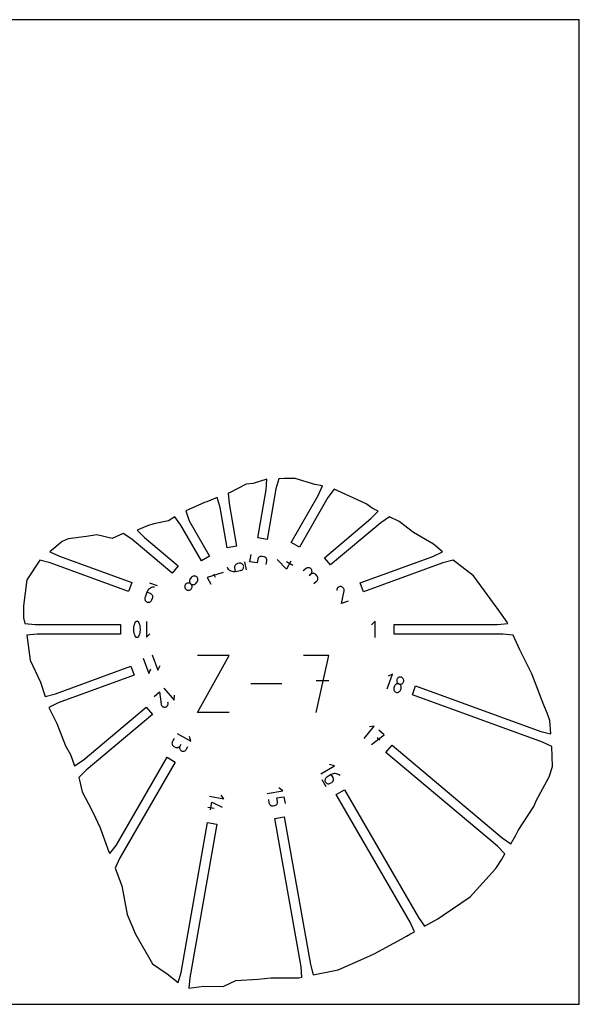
# Model space of a CAD drawing. Extents: x 0 to 480, y 0 to 420.
# Tile 2 of 2: x 241 to 480, y 0 to 420. Entities that reach past the tile are written whole.
import ezdxf

# ---------------------------------------------------------------- set-up
doc = ezdxf.new("R2010")
doc.units = 0

msp = doc.modelspace()

# ---------------------------------------------------------------- linework, layer by layer
at = {"layer": 'annotation', "color": 1}
for p, q in [((339.529955, 188.802797), (340.073012, 191.882629)), ((342.889578, 189.798199), (342.618049, 188.258283)), ((342.963048, 190.07034), (342.889578, 189.798199)), ((343.08024, 190.318135), (342.963048, 190.07034)), ((343.236082, 190.537964), (343.08024, 190.318135)), ((343.425505, 190.726209), (343.236082, 190.537964)), ((343.643436, 190.879248), (343.425505, 190.726209)), ((343.884807, 190.993463), (343.643436, 190.879248)), ((344.144547, 191.065235), (343.884807, 190.993463)), ((344.417584, 191.090943), (344.144547, 191.065235)), ((344.698848, 191.066969), (344.417584, 191.090943)), ((345.465979, 190.931703), (344.698848, 191.066969)), ((344.698848, 191.066969), (344.698848, 191.066969)), ((345.738613, 190.857996), (345.465979, 190.931703)), ((345.986744, 190.740354), (345.738613, 190.857996)), ((346.206784, 190.583936), (345.986744, 190.740354)), ((346.395144, 190.3939), (346.206784, 190.583936)), ((346.548234, 190.175403), (346.395144, 190.3939)), ((346.464577, 187.580036), (346.736106, 189.119952)), ((346.662464, 189.933602), (346.548234, 190.175403)), ((346.734246, 189.673654), (346.662464, 189.933602)), ((346.75999, 189.400719), (346.734246, 189.673654)), ((346.736106, 189.119952), (346.75999, 189.400719)), ((346.736106, 189.119952), (346.736106, 189.119952)), ((355.076274, 185.588562), (351.11451, 189.67891)), ((329.77818, 186.410032), (329.77818, 186.410032)), ((329.77818, 186.410032), (330.021369, 185.99805)), ((330.021369, 185.99805), (330.31561, 185.632536)), ((330.31561, 185.632536), (330.654585, 185.316662)), ((330.654585, 185.316662), (331.031978, 185.053597)), ((331.031978, 185.053597), (331.441473, 184.846514)), ((331.441473, 184.846514), (331.876753, 184.698582)), ((333.003825, 186.735819), (332.978494, 186.462643)), ((332.978494, 186.462643), (333.002613, 186.181327)), ((333.002613, 186.181327), (333.274142, 184.641411)), ((333.07507, 186.995764), (333.003825, 186.735819)), ((333.188696, 187.237384), (333.07507, 186.995764)), ((333.341167, 187.455588), (333.188696, 187.237384)), ((333.274142, 184.641411), (335.579015, 185.047822)), ((333.528951, 187.645283), (333.341167, 187.455588)), ((333.748511, 187.801376), (333.528951, 187.645283)), ((333.996314, 187.918776), (333.748511, 187.801376)), ((334.268826, 187.992388), (333.996314, 187.918776)), ((335.035957, 188.127654), (334.268826, 187.992388)), ((334.268826, 187.992388), (334.268826, 187.992388)), ((335.317346, 188.151709), (335.035957, 188.127654)), ((335.590717, 188.126207), (335.317346, 188.151709)), ((335.579015, 185.047822), (335.851648, 185.12153)), ((335.579015, 185.047822), (335.579015, 185.047822)), ((335.850945, 188.054713), (335.590717, 188.126207)), ((336.0929, 187.940793), (335.850945, 188.054713)), ((335.851648, 185.12153), (336.09978, 185.239172)), ((336.311456, 187.788011), (336.0929, 187.940793)), ((336.09978, 185.239172), (336.31982, 185.395589)), ((336.501486, 187.599933), (336.311456, 187.788011)), ((336.31982, 185.395589), (336.50818, 185.585626)), ((336.657862, 187.380124), (336.501486, 187.599933)), ((336.50818, 185.585626), (336.661269, 185.804123)), ((336.775456, 187.132149), (336.657862, 187.380124)), ((336.661269, 185.804123), (336.7755, 186.045924)), ((336.849141, 186.859574), (336.775456, 187.132149)), ((336.7755, 186.045924), (336.847282, 186.305871)), ((336.847282, 186.305871), (336.873025, 186.578807)), ((336.873025, 186.578807), (336.849141, 186.859574)), ((336.849141, 186.859574), (336.849141, 186.859574)), ((338.021506, 185.279633), (337.410126, 188.746944)), ((342.618049, 188.258283), (339.529955, 188.802797)), ((357.031195, 188.974584), (355.076274, 185.588562)), ((357.800913, 187.1769), (355.092555, 188.740571)), ((363.45121, 185.880103), (362.253369, 184.874994)), ((363.682871, 186.041537), (363.45121, 185.880103)), ((363.932347, 186.15591), (363.682871, 186.041537)), ((364.193392, 186.22382), (363.932347, 186.15591)), ((364.459758, 186.245866), (364.193392, 186.22382)), ((364.725198, 186.222645), (364.459758, 186.245866)), ((364.983464, 186.154756), (364.725198, 186.222645)), ((365.228308, 186.042797), (364.983464, 186.154756)), ((365.453483, 185.887366), (365.228308, 186.042797)), ((365.652742, 185.689061), (365.453483, 185.887366)), ((365.814278, 185.457387), (365.652742, 185.689061)), ((365.652742, 185.689061), (365.652742, 185.689061)), ((365.928904, 185.207858), (365.814278, 185.457387)), ((365.99714, 184.946703), (365.928904, 185.207858)), ((366.019505, 184.68015), (365.99714, 184.946703)), ((313.764248, 180.815346), (313.742073, 180.548725)), ((313.832302, 181.076578), (313.764248, 180.815346)), ((313.946791, 181.326169), (313.832302, 181.076578)), ((314.108273, 181.557869), (313.946791, 181.326169)), ((314.608982, 182.154591), (314.108273, 181.557869)), ((314.108273, 181.557869), (314.108273, 181.557869)), ((314.809044, 182.35374), (314.608982, 182.154591)), ((315.034756, 182.509527), (314.809044, 182.35374)), ((315.279898, 182.621474), (315.034756, 182.509527)), ((315.538251, 182.6891), (315.279898, 182.621474)), ((315.803596, 182.711925), (315.538251, 182.6891)), ((316.069714, 182.689471), (315.803596, 182.711925)), ((316.330386, 182.621257), (316.069714, 182.689471)), ((316.579392, 182.506804), (316.330386, 182.621257)), ((316.810513, 182.345632), (316.579392, 182.506804)), ((317.00937, 182.146009), (316.810513, 182.345632)), ((316.810513, 182.345632), (316.810513, 182.345632)), ((317.165324, 181.920661), (317.00937, 182.146009)), ((317.277767, 181.675794), (317.165324, 181.920661)), ((317.166049, 180.375978), (317.280276, 180.625312)), ((317.346091, 181.417618), (317.277767, 181.675794)), ((317.280276, 180.625312), (317.347953, 180.886169)), ((317.369689, 181.152341), (317.346091, 181.417618)), ((317.347953, 180.886169), (317.369689, 181.152341)), ((328.107285, 184.161737), (321.226361, 181.996646)), ((321.226361, 181.996646), (322.79202, 179.284845)), ((323.941986, 183.564512), (324.724705, 182.208803)), ((331.876753, 184.698582), (332.331503, 184.612974)), ((332.331503, 184.612974), (332.799404, 184.59286)), ((332.799404, 184.59286), (333.274142, 184.641411)), ((365.461428, 183.484419), (364.861661, 182.981155)), ((364.861661, 182.981155), (365.461428, 183.484419)), ((365.461428, 183.484419), (365.660633, 183.684532)), ((365.693088, 183.645853), (365.461428, 183.484419)), ((365.461428, 183.484419), (365.461428, 183.484419)), ((365.660633, 183.684532), (365.816562, 183.91039)), ((365.942565, 183.760226), (365.693088, 183.645853)), ((365.816562, 183.91039), (365.928697, 184.155765)), ((365.928697, 184.155765), (365.996518, 184.414428)), ((366.20361, 183.828137), (365.942565, 183.760226)), ((365.996518, 184.414428), (366.019505, 184.68015)), ((366.469976, 183.850182), (366.20361, 183.828137)), ((366.735415, 183.826961), (366.469976, 183.850182)), ((366.993681, 183.759072), (366.735415, 183.826961)), ((367.238525, 183.647113), (366.993681, 183.759072)), ((367.4637, 183.491682), (367.238525, 183.647113)), ((367.662959, 183.293377), (367.4637, 183.491682)), ((368.166223, 182.693611), (367.662959, 183.293377)), ((367.662959, 183.293377), (367.662959, 183.293377)), ((367.97207, 180.492351), (368.171289, 180.692449)), ((368.326989, 182.462855), (368.166223, 182.693611)), ((368.171289, 180.692449), (368.327269, 180.918246)), ((368.440997, 182.214063), (368.326989, 182.462855)), ((368.327269, 180.918246), (368.439508, 181.163497)), ((368.439508, 181.163497), (368.507503, 181.421952)), ((368.50875, 181.953483), (368.440997, 182.214063)), ((368.507503, 181.421952), (368.530751, 181.687363)), ((368.530751, 181.687363), (368.50875, 181.953483)), ((296.035201, 176.644022), (295.784185, 176.249761)), ((296.336374, 176.994307), (296.035201, 176.644022)), ((296.681753, 177.296674), (296.336374, 176.994307)), ((297.065392, 177.547182), (296.681753, 177.296674)), ((300.082293, 178.444879), (296.773824, 179.649063)), ((297.481341, 177.741887), (297.065392, 177.547182)), ((297.923651, 177.876848), (297.481341, 177.741887)), ((298.386376, 177.948124), (297.923651, 177.876848)), ((298.863565, 177.95177), (298.386376, 177.948124)), ((298.863565, 177.95177), (298.863565, 177.95177)), ((311.7534, 178.418911), (311.731535, 178.152659)), ((311.731535, 178.152659), (311.754871, 177.887126)), ((311.820997, 178.679598), (311.7534, 178.418911)), ((311.754871, 177.887126), (311.82288, 177.628597)), ((311.934854, 178.928436), (311.820997, 178.679598)), ((311.82288, 177.628597), (311.935033, 177.383357)), ((312.095501, 179.15914), (311.934854, 178.928436)), ((311.935033, 177.383357), (312.090801, 177.15769)), ((312.090801, 177.15769), (312.289653, 176.957881)), ((312.29566, 179.358405), (312.095501, 179.15914)), ((312.095501, 179.15914), (312.095501, 179.15914)), ((312.289653, 176.957881), (312.289653, 176.957881)), ((312.289653, 176.957881), (312.520957, 176.796746)), ((312.521633, 179.514504), (312.29566, 179.358405)), ((312.520957, 176.796746), (312.770245, 176.682532)), ((312.767152, 179.626901), (312.521633, 179.514504)), ((313.025953, 179.69506), (312.767152, 179.626901)), ((312.770245, 176.682532), (313.031234, 176.614668)), ((313.291769, 179.718447), (313.025953, 179.69506)), ((313.031234, 176.614668), (313.297645, 176.592585)), ((313.558335, 179.696526), (313.291769, 179.718447)), ((313.297645, 176.592585), (313.563196, 176.615713)), ((313.819385, 179.628763), (313.558335, 179.696526)), ((313.563196, 176.615713), (313.821606, 176.68348)), ((313.742073, 180.548725), (313.765219, 180.282965)), ((313.765219, 180.282965), (313.833129, 180.024319)), ((314.068652, 179.514621), (313.819385, 179.628763)), ((313.821606, 176.68348), (314.066595, 176.795318)), ((313.833129, 180.024319), (313.945246, 179.779035)), ((313.945246, 179.779035), (314.101012, 179.553367)), ((314.066595, 176.795318), (314.291881, 176.950656)), ((314.299871, 179.353565), (314.068652, 179.514621)), ((314.101012, 179.553367), (314.299871, 179.353565)), ((314.291881, 176.950656), (314.491185, 177.148923)), ((314.299871, 179.353565), (314.299871, 179.353565)), ((314.299871, 179.353565), (314.531178, 179.192434)), ((314.49863, 179.153826), (314.299871, 179.353565)), ((314.299871, 179.353565), (314.299871, 179.353565)), ((314.491185, 177.148923), (314.652665, 177.380643)), ((314.491185, 177.148923), (314.491185, 177.148923)), ((314.654323, 178.928166), (314.49863, 179.153826)), ((314.531178, 179.192434), (314.78049, 179.078249)), ((314.652665, 177.380643), (314.767152, 177.630289)), ((314.766388, 178.68285), (314.654323, 178.928166)), ((314.834264, 178.42414), (314.766388, 178.68285)), ((314.767152, 177.630289), (314.835208, 177.891596)), ((314.78049, 179.078249), (315.041546, 179.010465)), ((314.857391, 178.158301), (314.834264, 178.42414)), ((314.835208, 177.891596), (314.857391, 178.158301)), ((315.041546, 179.010465), (315.308086, 178.988536)), ((315.308086, 178.988536), (315.573851, 179.011918)), ((315.573851, 179.011918), (315.83258, 179.080066)), ((315.83258, 179.080066), (316.078014, 179.192434)), ((316.078014, 179.192434), (316.303893, 179.348478)), ((316.303893, 179.348478), (316.503957, 179.547651)), ((316.503957, 179.547651), (317.004666, 180.144373)), ((317.004666, 180.144373), (317.166049, 180.375978)), ((317.004666, 180.144373), (317.004666, 180.144373)), ((366.774229, 179.487243), (367.97207, 180.492351)), ((367.97207, 180.492351), (367.97207, 180.492351)), ((376.59549, 176.908367), (376.537255, 176.467993)), ((376.669585, 177.181235), (376.59549, 176.908367)), ((376.78733, 177.42936), (376.669585, 177.181235)), ((376.943665, 177.649257), (376.78733, 177.42936)), ((377.133531, 177.837439), (376.943665, 177.649257)), ((377.351869, 177.990422), (377.133531, 177.837439)), ((377.593619, 178.104721), (377.351869, 177.990422)), ((377.853724, 178.176851), (377.593619, 178.104721)), ((378.127122, 178.203326), (377.853724, 178.176851)), ((378.408757, 178.180661), (378.127122, 178.203326)), ((378.68047, 178.105929), (378.408757, 178.180661)), ((378.408757, 178.180661), (378.408757, 178.180661)), ((378.927959, 177.987655), (378.68047, 178.105929)), ((379.147564, 177.830893), (378.927959, 177.987655)), ((379.335628, 177.640698), (379.147564, 177.830893)), ((379.488494, 177.422124), (379.335628, 177.640698)), ((379.602505, 177.180225), (379.488494, 177.422124)), ((379.674002, 176.920057), (379.602505, 177.180225)), ((379.699328, 176.646674), (379.674002, 176.920057)), ((379.674827, 176.365129), (379.699328, 176.646674)), ((294.713523, 173.335763), (294.691153, 173.062078)), ((294.691153, 173.062078), (294.716352, 172.793334)), ((294.78608, 173.608714), (294.713523, 173.335763)), ((294.716352, 172.793334), (294.786503, 172.535207)), ((295.589272, 175.815467), (294.78608, 173.608714)), ((294.78608, 173.608714), (294.78608, 173.608714)), ((294.786503, 172.535207), (294.898986, 172.293372)), ((294.898986, 172.293372), (295.051185, 172.073504)), ((295.784185, 176.249761), (295.589272, 175.815467)), ((297.058643, 175.280659), (295.589272, 175.815467)), ((297.313736, 175.16096), (297.058643, 175.280659)), ((297.537233, 175.002198), (297.313736, 175.16096)), ((297.44593, 172.059421), (297.604885, 172.283393)), ((297.726463, 174.810059), (297.537233, 175.002198)), ((297.604885, 172.283393), (297.724821, 172.539099)), ((297.724821, 172.539099), (297.992602, 173.274822)), ((297.878754, 174.590232), (297.726463, 174.810059)), ((297.991433, 174.348404), (297.878754, 174.590232)), ((298.06183, 174.090262), (297.991433, 174.348404)), ((297.992602, 173.274822), (298.065086, 173.547783)), ((297.992602, 173.274822), (297.992602, 173.274822)), ((298.087271, 173.821492), (298.06183, 174.090262)), ((298.065086, 173.547783), (298.087271, 173.821492)), ((378.538972, 170.955409), (379.663335, 176.315363)), ((379.663335, 176.315363), (379.665119, 176.320562)), ((379.663335, 176.315363), (379.663335, 176.315363)), ((379.665119, 176.320562), (379.666757, 176.325746)), ((379.666757, 176.325746), (379.668258, 176.330957)), ((379.668258, 176.330957), (379.66963, 176.336238)), ((379.66963, 176.336238), (379.67088, 176.341628)), ((379.67088, 176.341628), (379.672017, 176.347171)), ((379.672017, 176.347171), (379.673048, 176.352908)), ((379.673048, 176.352908), (379.673982, 176.35888)), ((379.673982, 176.35888), (379.674827, 176.365129)), ((379.674827, 176.365129), (379.674827, 176.365129)), ((295.051185, 172.073504), (295.24048, 171.88128)), ((295.24048, 171.88128), (295.464254, 171.722373)), ((295.464254, 171.722373), (295.719888, 171.602461)), ((295.719888, 171.602461), (295.719888, 171.602461)), ((295.719888, 171.602461), (295.992247, 171.5302)), ((295.992247, 171.5302), (296.26552, 171.508196)), ((296.26552, 171.508196), (296.534003, 171.533803)), ((296.534003, 171.533803), (296.79199, 171.604375)), ((296.79199, 171.604375), (297.033777, 171.717266)), ((297.033777, 171.717266), (297.253659, 171.86983)), ((297.253659, 171.86983), (297.44593, 172.059421)), ((381.477713, 172.025023), (378.538972, 170.955409)), ((289.919123, 160.934967), (289.853889, 160.286182)), ((289.853889, 160.286182), (289.853889, 159.634751)), ((289.853889, 159.634751), (289.919123, 158.985684)), ((290.04959, 161.576094), (289.919123, 160.934967)), ((290.245291, 162.204553), (290.04959, 161.576094)), ((290.506226, 162.815334), (290.245291, 162.204553)), ((290.593681, 162.960015), (290.506226, 162.815334)), ((290.506226, 162.815334), (290.506226, 162.815334)), ((290.702661, 163.083427), (290.593681, 162.960015)), ((290.829514, 163.184378), (290.702661, 163.083427)), ((290.970592, 163.261675), (290.829514, 163.184378)), ((291.122242, 163.314126), (290.970592, 163.261675)), ((291.280816, 163.340539), (291.122242, 163.314126)), ((291.442662, 163.339721), (291.280816, 163.340539)), ((291.604131, 163.310481), (291.442662, 163.339721)), ((291.761572, 163.251625), (291.604131, 163.310481)), ((291.761572, 163.251625), (291.761572, 163.251625)), ((291.824466, 163.218063), (291.761572, 163.251625)), ((291.884182, 163.180367), (291.824466, 163.218063)), ((291.940563, 163.138717), (291.884182, 163.180367)), ((291.99345, 163.093291), (291.940563, 163.138717)), ((292.042688, 163.044267), (291.99345, 163.093291)), ((292.088117, 162.991824), (292.042688, 163.044267)), ((292.129582, 162.936139), (292.088117, 162.991824)), ((292.166924, 162.877391), (292.129582, 162.936139)), ((292.199987, 162.815759), (292.166924, 162.877391)), ((292.459663, 162.203719), (292.199987, 162.815759)), ((292.199987, 162.815759), (292.199987, 162.815759)), ((292.654419, 161.574316), (292.459663, 162.203719)), ((292.784257, 160.932559), (292.654419, 161.574316)), ((292.849176, 160.28346), (292.784257, 160.932559)), ((292.784257, 158.983276), (292.849176, 159.632029)), ((292.849176, 159.632029), (292.849176, 160.28346)), ((295.389798, 163.340979), (295.389798, 156.566784)), ((392.907997, 163.474682), (391.342559, 161.908802)), ((392.907997, 156.433082), (392.907997, 163.474682)), ((289.919123, 158.985684), (290.04959, 158.34399)), ((290.04959, 158.34399), (290.245291, 157.714681)), ((290.245291, 157.714681), (290.506226, 157.102767)), ((290.506226, 157.102767), (290.506226, 157.102767)), ((290.506226, 157.102767), (290.539409, 157.041012)), ((290.539409, 157.041012), (290.577029, 156.98197)), ((290.577029, 156.98197), (290.618803, 156.925931)), ((290.618803, 156.925931), (290.664448, 156.873186)), ((290.664448, 156.873186), (290.71368, 156.824026)), ((290.71368, 156.824026), (290.766216, 156.778739)), ((290.766216, 156.778739), (290.821773, 156.737616)), ((290.821773, 156.737616), (290.880068, 156.700948)), ((290.880068, 156.700948), (290.940817, 156.669025)), ((290.940817, 156.669025), (290.940817, 156.669025)), ((290.940817, 156.669025), (291.099508, 156.608894)), ((291.099508, 156.608894), (291.261923, 156.578654)), ((291.261923, 156.578654), (291.424453, 156.577106)), ((291.424453, 156.577106), (291.583489, 156.603051)), ((291.583489, 156.603051), (291.735425, 156.655289)), ((291.735425, 156.655289), (291.876651, 156.732622)), ((291.876651, 156.732622), (292.003559, 156.833849)), ((292.003559, 156.833849), (292.11254, 156.957772)), ((292.11254, 156.957772), (292.199987, 157.103192)), ((292.199987, 157.103192), (292.459663, 157.713847)), ((292.199987, 157.103192), (292.199987, 157.103192)), ((292.459663, 157.713847), (292.654419, 158.342212)), ((292.654419, 158.342212), (292.784257, 158.983276)), ((295.389798, 156.566784), (296.895788, 158.0732)), ((293.936778, 147.656304), (296.345147, 141.039364)), ((297.889161, 149.094853), (300.29753, 142.477914)), ((317.194253, 124.451506), (330.729231, 148.827919)), ((330.729231, 148.827919), (317.194253, 148.827919)), ((373.179287, 148.827919), (362.339381, 148.827919)), ((367.760099, 124.451506), (373.179287, 148.827919)), ((296.345147, 141.039364), (297.280615, 143.046221)), ((300.29753, 142.477914), (301.232998, 144.48477)), ((398.028094, 134.514396), (400.340638, 140.86806)), ((400.340638, 140.86806), (398.413884, 139.969269)), ((402.322151, 138.828595), (402.207432, 138.584244)), ((402.474413, 139.042743), (402.322151, 138.828595)), ((402.658739, 139.224112), (402.474413, 139.042743)), ((402.869648, 139.370124), (402.658739, 139.224112)), ((403.10166, 139.478202), (402.869648, 139.370124)), ((403.349296, 139.545769), (403.10166, 139.478202)), ((403.607075, 139.570247), (403.349296, 139.545769)), ((403.869517, 139.54906), (403.607075, 139.570247)), ((404.131143, 139.47963), (403.869517, 139.54906)), ((404.376188, 139.364647), (404.131143, 139.47963)), ((404.131143, 139.47963), (404.131143, 139.47963)), ((404.590849, 139.212183), (404.376188, 139.364647)), ((404.772585, 139.027734), (404.590849, 139.212183)), ((404.918854, 138.816798), (404.772585, 139.027734)), ((405.027114, 138.584871), (404.918854, 138.816798)), ((302.863886, 134.868457), (307.209419, 129.689653)), ((353.201284, 136.639712), (339.872678, 136.639712)), ((373.179287, 137.972726), (367.760099, 137.972726)), ((400.853694, 134.794002), (400.832512, 134.531513)), ((400.832512, 134.531513), (400.857115, 134.273914)), ((400.923249, 135.05598), (400.853694, 134.794002)), ((401.179071, 135.758843), (400.923249, 135.05598)), ((400.923249, 135.05598), (400.923249, 135.05598)), ((401.294178, 136.004262), (401.179071, 135.758843)), ((401.446743, 136.219242), (401.294178, 136.004262)), ((401.631296, 136.401235), (401.446743, 136.219242)), ((401.842368, 136.547695), (401.631296, 136.401235)), ((402.074489, 136.656073), (401.842368, 136.547695)), ((402.322191, 136.723822), (402.074489, 136.656073)), ((402.137828, 138.322129), (402.116512, 138.059274)), ((402.116512, 138.059274), (402.140922, 137.801146)), ((402.207432, 138.584244), (402.137828, 138.322129)), ((402.140922, 137.801146), (402.208494, 137.553211)), ((402.207432, 138.584244), (402.207432, 138.584244)), ((402.208494, 137.553211), (402.316666, 137.320939)), ((402.316666, 137.320939), (402.462875, 137.109795)), ((402.580004, 136.748394), (402.322191, 136.723822)), ((402.462875, 137.109795), (402.644556, 136.925249)), ((402.842459, 136.727241), (402.580004, 136.748394)), ((402.644556, 136.925249), (402.859148, 136.772766)), ((403.104086, 136.657816), (402.842459, 136.727241)), ((402.859148, 136.772766), (403.104086, 136.657816)), ((403.349134, 136.542841), (403.104086, 136.657816)), ((403.104086, 136.657816), (403.104086, 136.657816)), ((403.104086, 136.657816), (403.104086, 136.657816)), ((403.104086, 136.657816), (403.365609, 136.58843)), ((403.563795, 136.390375), (403.349134, 136.542841)), ((403.365609, 136.58843), (403.628009, 136.567301)), ((403.745512, 136.205876), (403.563795, 136.390375)), ((403.628009, 136.567301), (403.885809, 136.591889)), ((403.745064, 134.028923), (404.000885, 134.731787)), ((403.89173, 135.9948), (403.745512, 136.205876)), ((403.885809, 136.591889), (404.133532, 136.659654)), ((403.999894, 135.762605), (403.89173, 135.9948)), ((404.067447, 135.514749), (403.999894, 135.762605)), ((404.000885, 134.731787), (404.070498, 134.993883)), ((404.000885, 134.731787), (404.000885, 134.731787)), ((404.091833, 135.256689), (404.067447, 135.514749)), ((404.070498, 134.993883), (404.091833, 135.256689)), ((404.133532, 136.659654), (404.365698, 136.768053)), ((404.365698, 136.768053), (404.576831, 136.914547)), ((404.576831, 136.914547), (404.761452, 137.096595)), ((404.761452, 137.096595), (404.914083, 137.311655)), ((404.914083, 137.311655), (405.029247, 137.557187)), ((405.094825, 138.337449), (405.027114, 138.584871)), ((405.029247, 137.557187), (405.098433, 137.818111)), ((405.029247, 137.557187), (405.029247, 137.557187)), ((405.119445, 138.08003), (405.094825, 138.337449)), ((405.098433, 137.818111), (405.119445, 138.08003)), ((298.62154, 131.308778), (300.921571, 133.238733)), ((300.921571, 133.238733), (301.667218, 128.033925)), ((307.209419, 129.689653), (307.394393, 131.80736)), ((400.857115, 134.273914), (400.924916, 134.026609)), ((400.924916, 134.026609), (401.033329, 133.794997)), ((401.033329, 133.794997), (401.179766, 133.584483)), ((401.179766, 133.584483), (401.36164, 133.400466)), ((401.36164, 133.400466), (401.576365, 133.24835)), ((401.576365, 133.24835), (401.821353, 133.133536)), ((401.821353, 133.133536), (401.821353, 133.133536)), ((401.821353, 133.133536), (402.082826, 133.064014)), ((402.082826, 133.064014), (402.345093, 133.042519)), ((402.345093, 133.042519), (402.6027, 133.066577)), ((402.6027, 133.066577), (402.850194, 133.133712)), ((402.850194, 133.133712), (403.08212, 133.241451)), ((403.08212, 133.241451), (403.293024, 133.387316)), ((403.293024, 133.387316), (403.477452, 133.568833)), ((403.477452, 133.568833), (403.62995, 133.783527)), ((403.62995, 133.783527), (403.745064, 134.028923)), ((301.667218, 128.033925), (301.667218, 128.033925)), ((301.667218, 128.033925), (301.667315, 128.028649)), ((301.667315, 128.028649), (301.667539, 128.023434)), ((301.667539, 128.023434), (301.667897, 128.01824)), ((301.667897, 128.01824), (301.668393, 128.013025)), ((301.668393, 128.013025), (301.669036, 128.007751)), ((301.669036, 128.007751), (301.66983, 128.002377)), ((301.66983, 128.002377), (301.670783, 127.996863)), ((301.670783, 127.996863), (301.671902, 127.991169)), ((301.671902, 127.991169), (301.673191, 127.985254)), ((301.673191, 127.985254), (301.673191, 127.985254)), ((301.673191, 127.985254), (301.743536, 127.723206)), ((301.743536, 127.723206), (301.856154, 127.484883)), ((301.856154, 127.484883), (302.006087, 127.273644)), ((302.006087, 127.273644), (302.188375, 127.092846)), ((302.188375, 127.092846), (302.398059, 126.945851)), ((302.398059, 126.945851), (302.630179, 126.836015)), ((302.630179, 126.836015), (302.879775, 126.766699)), ((302.879775, 126.766699), (303.14189, 126.741262)), ((303.14189, 126.741262), (303.411562, 126.763061)), ((303.411562, 126.763061), (303.673087, 126.835092)), ((303.411562, 126.763061), (303.411562, 126.763061)), ((303.673087, 126.835092), (303.911047, 126.948752)), ((303.911047, 126.948752), (304.122021, 127.099234)), ((304.122021, 127.099234), (304.30259, 127.281734)), ((304.30259, 127.281734), (304.449335, 127.491446)), ((304.449335, 127.491446), (304.558834, 127.723564)), ((304.629667, 128.506303), (304.537602, 128.922719)), ((304.558834, 127.723564), (304.627669, 127.973283)), ((304.627669, 127.973283), (304.65242, 128.235798)), ((304.65242, 128.235798), (304.629667, 128.506303)), ((330.729231, 124.451506), (317.194253, 124.451506)), ((388.239908, 113.402069), (392.583716, 118.578818)), ((392.583716, 118.578818), (390.466902, 118.39332)), ((308.497791, 115.584416), (314.35336, 112.203701)), ((314.35336, 112.203701), (313.802801, 114.257257)), ((391.332047, 110.807457), (396.826713, 115.018522)), ((394.892348, 112.713235), (393.74149, 113.67892)), ((396.826713, 115.018522), (394.524673, 116.950163)), ((306.298957, 111.587418), (306.278226, 111.329267)), ((306.278226, 111.329267), (306.301754, 111.073731)), ((306.365543, 111.842382), (306.298957, 111.587418)), ((306.301754, 111.073731), (306.367941, 110.826614)), ((306.479585, 112.088356), (306.365543, 111.842382)), ((306.367941, 110.826614), (306.475189, 110.593719)), ((306.475189, 110.593719), (306.621901, 110.380848)), ((307.230313, 113.388655), (306.479585, 112.088356)), ((306.479585, 112.088356), (306.479585, 112.088356)), ((306.621901, 110.380848), (306.806477, 110.193803)), ((306.806477, 110.193803), (307.02732, 110.038389)), ((307.02732, 110.038389), (307.678387, 109.662495)), ((307.678387, 109.662495), (307.678387, 109.662495)), ((307.678387, 109.662495), (307.923305, 109.549002)), ((307.923305, 109.549002), (308.177527, 109.482706)), ((308.177527, 109.482706), (308.435219, 109.462095)), ((308.435219, 109.462095), (308.690549, 109.485656)), ((308.690549, 109.485656), (308.937682, 109.551877)), ((308.937682, 109.551877), (309.170785, 109.659247)), ((309.170785, 109.659247), (309.384025, 109.806253)), ((309.384025, 109.806253), (309.571567, 109.991383)), ((309.547033, 109.71214), (309.526437, 109.453911)), ((309.526437, 109.453911), (309.55019, 109.198245)), ((309.613554, 109.967142), (309.547033, 109.71214)), ((309.571567, 109.991383), (309.727578, 110.213126)), ((309.727578, 110.213126), (309.613554, 109.967142)), ((309.727578, 110.213126), (310.103472, 110.864193)), ((310.103472, 110.864193), (309.727578, 110.213126)), ((309.727578, 110.213126), (309.727578, 110.213126)), ((312.328176, 108.71167), (313.078904, 110.011969)), ((309.55019, 109.198245), (309.616715, 108.950934)), ((309.616715, 108.950934), (309.724434, 108.717766)), ((309.724434, 108.717766), (309.87177, 108.504535)), ((309.87177, 108.504535), (310.057146, 108.317028)), ((310.057146, 108.317028), (310.278985, 108.161039)), ((310.278985, 108.161039), (310.278985, 108.161039)), ((310.278985, 108.161039), (310.523903, 108.047546)), ((310.523903, 108.047546), (310.778125, 107.98125)), ((310.778125, 107.98125), (311.035817, 107.960639)), ((311.035817, 107.960639), (311.291147, 107.9842)), ((311.291147, 107.9842), (311.53828, 108.050421)), ((311.53828, 108.050421), (311.771384, 108.157791)), ((311.771384, 108.157791), (311.984623, 108.304797)), ((311.984623, 108.304797), (312.172165, 108.489927)), ((312.172165, 108.489927), (312.328176, 108.71167)), ((369.706049, 98.307536), (375.561617, 101.68825)), ((375.561617, 101.68825), (373.507906, 102.23823)), ((372.053687, 96.707414), (371.868432, 96.519777)), ((372.275478, 96.863457), (372.053687, 96.707414)), ((374.221704, 97.987111), (372.275478, 96.863457)), ((372.275478, 96.863457), (372.275478, 96.863457)), ((374.634117, 98.186829), (374.221704, 97.987111)), ((374.972432, 96.686812), (374.221704, 97.987111)), ((375.062913, 98.322344), (374.634117, 98.186829)), ((375.086582, 96.440901), (374.972432, 96.686812)), ((375.501349, 98.394444), (375.062913, 98.322344)), ((375.942687, 98.403917), (375.501349, 98.394444)), ((376.380184, 98.351547), (375.942687, 98.403917)), ((376.807101, 98.238124), (376.380184, 98.351547)), ((377.216697, 98.064432), (376.807101, 98.238124)), ((377.602231, 97.831259), (377.216697, 98.064432)), ((377.956961, 97.539393), (377.602231, 97.831259)), ((377.956961, 97.539393), (377.956961, 97.539393)), ((370.147738, 95.852151), (371.838095, 92.924366)), ((371.547334, 95.825619), (371.523673, 95.569926)), ((371.523673, 95.569926), (371.544274, 95.311801)), ((371.544274, 95.311801), (371.610681, 95.057075)), ((371.61371, 96.073046), (371.547334, 95.825619)), ((371.610681, 95.057075), (371.724438, 94.811582)), ((371.721258, 96.306377), (371.61371, 96.073046)), ((371.868432, 96.519777), (371.721258, 96.306377)), ((371.724438, 94.811582), (371.724438, 94.811582)), ((371.724438, 94.811582), (371.880442, 94.589835)), ((371.880442, 94.589835), (372.067986, 94.404706)), ((372.067986, 94.404706), (372.281272, 94.257727)), ((372.281272, 94.257727), (372.514504, 94.150431)), ((372.514504, 94.150431), (372.761883, 94.084352)), ((372.761883, 94.084352), (373.017614, 94.061022)), ((373.017614, 94.061022), (373.275897, 94.081975)), ((373.275897, 94.081975), (373.530936, 94.148743)), ((373.530936, 94.148743), (373.776934, 94.262859)), ((373.776934, 94.262859), (374.424697, 94.636845)), ((374.424697, 94.636845), (374.64641, 94.792762)), ((374.424697, 94.636845), (374.424697, 94.636845)), ((374.64641, 94.792762), (374.831449, 94.980073)), ((374.831449, 94.980073), (374.978297, 95.193023)), ((374.978297, 95.193023), (375.085436, 95.425856)), ((375.085436, 95.425856), (375.151351, 95.672816)), ((375.153441, 96.186094), (375.086582, 96.440901)), ((375.151351, 95.672816), (375.174525, 95.928147)), ((375.174525, 95.928147), (375.153441, 96.186094)), ((322.358209, 88.733174), (328.374913, 87.672267)), ((328.374913, 87.672267), (327.272799, 89.245777)), ((346.940041, 89.887001), (353.598748, 91.061111)), ((351.073777, 88.041455), (354.039003, 88.564304)), ((353.598748, 91.061111), (351.856995, 92.280333)), ((354.039003, 88.564304), (354.560453, 85.607013)), ((321.547909, 84.137731), (324.220071, 83.666557)), ((322.708925, 82.900478), (323.297993, 86.241246)), ((323.297993, 86.241246), (327.741851, 84.081998)), ((347.380295, 87.390195), (347.64102, 85.911549)), ((347.64102, 85.911549), (347.64102, 85.911549)), ((347.64102, 85.911549), (347.711677, 85.650368)), ((347.711677, 85.650368), (347.824541, 85.412552)), ((347.824541, 85.412552), (347.97468, 85.201575)), ((347.97468, 85.201575), (348.157161, 85.020911)), ((348.157161, 85.020911), (348.367051, 84.874037)), ((348.367051, 84.874037), (348.599419, 84.764426)), ((348.599419, 84.764426), (348.849332, 84.695553)), ((348.849332, 84.695553), (349.111857, 84.670894)), ((349.111857, 84.670894), (349.382061, 84.693923)), ((349.382061, 84.693923), (350.11867, 84.823807)), ((350.11867, 84.823807), (350.380329, 84.894546)), ((350.11867, 84.823807), (350.11867, 84.823807)), ((350.380329, 84.894546), (350.618249, 85.007411)), ((350.618249, 85.007411), (350.829042, 85.157473)), ((350.829042, 85.157473), (351.009322, 85.339798)), ((351.009322, 85.339798), (351.155703, 85.549458)), ((351.334503, 86.56281), (351.073777, 88.041455)), ((351.155703, 85.549458), (351.264798, 85.78152)), ((351.264798, 85.78152), (351.333221, 86.031053)), ((351.333221, 86.031053), (351.357584, 86.293127)), ((351.357584, 86.293127), (351.334503, 86.56281))]:
    msp.add_line(p, q, dxfattribs=at)
at = {"layer": 'boundary', "color": 5}
for p, q in [((346.805732, 223.989127), (340.962141, 222.198056)), ((346.465489, 219.525077), (346.805732, 223.989127)), ((351.853067, 224.216337), (350.645996, 219.905131)), ((354.105686, 224.271763), (351.853067, 224.216337)), ((358.872163, 224.268556), (354.105686, 224.271763)), ((367.234207, 221.697977), (358.872163, 224.268556)), ((337.950863, 221.8788), (331.157609, 218.277398)), ((340.962141, 222.198056), (337.950863, 221.8788)), ((342.83306, 198.924546), (346.465489, 219.525077)), ((350.645996, 219.905131), (346.822516, 198.221098)), ((370.506747, 221.156851), (367.234207, 221.697977)), ((368.660228, 217.078385), (370.506747, 221.156851)), ((375.422978, 219.809613), (372.814184, 216.171248)), ((382.063586, 216.819597), (375.422978, 219.809613)), ((321.212994, 214.33972), (320.146587, 213.989123)), ((325.598616, 216.190169), (321.212994, 214.33972)), ((326.805687, 211.878964), (325.598616, 216.190169)), ((331.157609, 218.277398), (330.277599, 218.051985)), ((330.277599, 218.051985), (330.617843, 213.587935)), ((357.095148, 197.047079), (368.660228, 217.078385)), ((372.814184, 216.171248), (360.603417, 195.021579)), ((389.081554, 213.497291), (382.063586, 216.819597)), ((320.146587, 213.989123), (312.18568, 210.447869)), ((312.18568, 210.447869), (313.631957, 206.24314)), ((329.828109, 194.737958), (326.805687, 211.878964)), ((330.617843, 213.587935), (333.817565, 195.441407)), ((391.639042, 211.686284), (389.081554, 213.497291)), ((391.131477, 207.165293), (394.261554, 210.36625)), ((394.261554, 210.36625), (391.639042, 211.686284)), ((304.753501, 206.251129), (298.596925, 204.997736)), ((307.451944, 207.965036), (304.753501, 206.251129)), ((310.060739, 204.32667), (307.451944, 207.965036)), ((313.631957, 206.24314), (322.323375, 191.189162)), ((371.284577, 190.511767), (391.131477, 207.165293)), ((399.056697, 207.952628), (395.360838, 205.425943)), ((403.116954, 205.908908), (399.056697, 207.952628)), ((409.299913, 201.205914), (403.116954, 205.908908)), ((295.874213, 204.073822), (291.403113, 202.287219)), ((291.403113, 202.287219), (294.533191, 199.086262)), ((298.596925, 204.997736), (295.874213, 204.073822)), ((318.815106, 189.163662), (310.060739, 204.32667)), ((395.360838, 205.425943), (373.88851, 187.408521)), ((261.953299, 198.604791), (259.516463, 197.395642)), ((269.885328, 199.537914), (261.953299, 198.604791)), ((274.30057, 200.313848), (269.885328, 199.537914)), ((280.719187, 198.760584), (274.30057, 200.313848)), ((285.403007, 200.884682), (280.719187, 198.760584)), ((289.098866, 198.357997), (285.403007, 200.884682)), ((306.367821, 183.867623), (289.098866, 198.357997)), ((294.533191, 199.086262), (308.971754, 186.970869)), ((346.822516, 198.221098), (342.83306, 198.924546)), ((417.779139, 196.277465), (409.299913, 201.205914)), ((259.516463, 197.395642), (254.260703, 193.062964)), ((333.817565, 195.441407), (329.828109, 194.737958)), ((360.603417, 195.021579), (357.095148, 197.047079)), ((421.630051, 193.009934), (417.779139, 196.277465)), ((249.941339, 189.38741), (244.35056, 181.000209)), ((254.278488, 188.277162), (249.941339, 189.38741)), ((254.260703, 193.062964), (258.296805, 191.125598)), ((258.296805, 191.125598), (289.179969, 179.885046)), ((322.323375, 191.189162), (318.815106, 189.163662)), ((373.88851, 187.408521), (371.284577, 190.511767)), ((386.547828, 179.772704), (417.593948, 191.072568)), ((417.593948, 191.072568), (421.630051, 193.009934)), ((426.184844, 189.420069), (421.847695, 188.309821)), ((434.829914, 182.841955), (426.184844, 189.420069)), ((287.794445, 176.078351), (254.278488, 188.277162)), ((308.971754, 186.970869), (306.367821, 183.867623)), ((421.847695, 188.309821), (387.933351, 175.966009)), ((244.35056, 181.000209), (242.994604, 169.975593)), ((445.350892, 168.411619), (434.829914, 182.841955)), ((289.179969, 179.885046), (287.794445, 176.078351)), ((387.933351, 175.966009), (386.547828, 179.772704)), ((242.994604, 169.975593), (242.927771, 164.853991)), ((449.294828, 163.000258), (445.350892, 168.411619)), ((242.927771, 164.853991), (243.502275, 162.419482)), ((243.502275, 162.419482), (247.957589, 161.979382)), ((247.957589, 161.979382), (284.397351, 161.979382)), ((284.397351, 161.979382), (284.397351, 157.928382)), ((401.10294, 157.928382), (401.10294, 161.979382)), ((401.10294, 161.979382), (445.100737, 161.979382)), ((445.100737, 161.979382), (449.556052, 162.419482)), ((449.556052, 162.419482), (449.294828, 163.000258)), ((248.779376, 157.928382), (244.324061, 157.488282)), ((244.324061, 157.488282), (245.83572, 146.854021)), ((284.397351, 157.928382), (248.779376, 157.928382)), ((447.318712, 157.928382), (401.10294, 157.928382)), ((451.774026, 157.488282), (447.318712, 157.928382)), ((454.624949, 151.149854), (451.774026, 157.488282)), ((459.738407, 141.037423), (454.624949, 151.149854)), ((245.83572, 146.854021), (250.255527, 137.464976)), ((256.538748, 132.453269), (288.723664, 144.167621)), ((288.723664, 144.167621), (290.109187, 140.360926)), ((290.109187, 140.360926), (257.732862, 128.576907)), ((464.850568, 127.572535), (459.738407, 141.037423)), ((250.255527, 137.464976), (252.201599, 131.34302)), ((408.823791, 132.027272), (410.209315, 135.833967)), ((410.209315, 135.833967), (463.561017, 116.415535)), ((252.201599, 131.34302), (256.538748, 132.453269)), ((464.248471, 111.854338), (408.823791, 132.027272)), ((257.732862, 128.576907), (253.696759, 126.639541)), ((253.696759, 126.639541), (257.180969, 119.8266)), ((268.419606, 104.197807), (295.311643, 126.762906)), ((295.311643, 126.762906), (297.915576, 123.65966)), ((466.493703, 123.911763), (464.850568, 127.572535)), ((297.915576, 123.65966), (269.627321, 99.922996)), ((467.45066, 121.008532), (466.493703, 123.911763)), ((257.180969, 119.8266), (260.939384, 110.215293)), ((467.898166, 115.305287), (467.45066, 121.008532)), ((463.561017, 116.415535), (467.898166, 115.305287)), ((260.939384, 110.215293), (262.954471, 106.549133)), ((397.533345, 107.370665), (400.137278, 110.473911)), ((400.137278, 110.473911), (447.138189, 71.035464)), ((468.284573, 109.916973), (464.248471, 111.854338)), ((468.612729, 101.439706), (468.284573, 109.916973)), ((262.954471, 106.549133), (264.723746, 101.671123)), ((282.41453, 67.696453), (304.173799, 105.384613)), ((304.173799, 105.384613), (307.682068, 103.359114)), ((445.165733, 67.402346), (397.533345, 107.370665)), ((264.723746, 101.671123), (268.419606, 104.197807)), ((307.682068, 103.359114), (283.914418, 62.192335)), ((467.123041, 97.062152), (468.612729, 101.439706)), ((269.627321, 99.922996), (266.497243, 96.722039)), ((266.497243, 96.722039), (266.907493, 95.576424)), ((461.70446, 87.091304), (467.123041, 97.062152)), ((266.907493, 95.576424), (267.979264, 90.657241)), ((267.979264, 90.657241), (270.508948, 85.75275)), ((376.37734, 89.462948), (379.88561, 91.488448)), ((407.805215, 35.028272), (376.37734, 89.462948)), ((379.88561, 91.488448), (411.360576, 36.972208)), ((270.508948, 85.75275), (272.607183, 81.680517)), ((453.914512, 74.103368), (460.561618, 84.443348)), ((460.561618, 84.443348), (461.70446, 87.091304)), ((272.607183, 81.680517), (275.652706, 75.347835)), ((350.183978, 79.294091), (354.173434, 79.997539)), ((354.173434, 79.997539), (365.296487, 16.915568)), ((310.154966, 13.597866), (321.437366, 77.583539)), ((325.426823, 76.88009), (313.866145, 11.316229)), ((321.437366, 77.583539), (325.426823, 76.88009)), ((361.346753, 15.986843), (350.183978, 79.294091)), ((275.652706, 75.347835), (279.310266, 65.002577)), ((450.834049, 68.508779), (452.998318, 72.181544)), ((452.998318, 72.181544), (453.914512, 74.103368)), ((279.729406, 64.264454), (282.41453, 67.696453)), ((448.295811, 64.201389), (445.165733, 67.402346)), ((447.138189, 71.035464), (450.834049, 68.508779)), ((279.310266, 65.002577), (279.729406, 64.264454)), ((446.791624, 61.648783), (448.295811, 64.201389)), ((283.914418, 62.192335), (282.067898, 58.11387)), ((444.751999, 58.287579), (446.791624, 61.648783)), ((282.067898, 58.11387), (284.941261, 50.599587)), ((433.409568, 45.809645), (444.300679, 57.780517)), ((444.300679, 57.780517), (444.751999, 58.287579)), ((284.941261, 50.599587), (287.219917, 38.263414)), ((421.905712, 38.052342), (433.409568, 45.809645)), ((287.219917, 38.263414), (290.797782, 29.855963)), ((419.612786, 36.449924), (421.905712, 38.052342)), ((409.651735, 30.949807), (407.805215, 35.028272)), ((411.360576, 36.972208), (413.96937, 33.333842)), ((413.96937, 33.333842), (419.612786, 36.449924)), ((290.797782, 29.855963), (297.929341, 17.332104)), ((406.252427, 29.081476), (408.025395, 30.051803)), ((408.025395, 30.051803), (409.651735, 30.949807)), ((392.516498, 21.467439), (404.284309, 27.966284)), ((404.284309, 27.966284), (406.252427, 29.081476)), ((388.107919, 19.495292), (392.516498, 21.467439)), ((297.929341, 17.332104), (304.207242, 13.008935)), ((365.296487, 16.915568), (366.503558, 12.604363)), ((377.102741, 14.69623), (388.107919, 19.495292)), ((304.207242, 13.008935), (308.947895, 9.286661)), ((308.947895, 9.286661), (310.154966, 13.597866)), ((361.686996, 11.522793), (361.346753, 15.986843)), ((366.503558, 12.604363), (377.102741, 14.69623)), ((313.866145, 11.316229), (313.525902, 6.852178)), ((328.111707, 7.62339), (333.537633, 10.213906)), ((333.537633, 10.213906), (343.08395, 10.754599)), ((343.08395, 10.754599), (348.416998, 11.353928)), ((348.416998, 11.353928), (360.437263, 11.237786)), ((360.437263, 11.237786), (361.686996, 11.522793)), ((313.525902, 6.852178), (319.861813, 7.675209)), ((319.861813, 7.675209), (328.111707, 7.62339))]:
    msp.add_line(p, q, dxfattribs=at)
at = {"layer": 'frame', "color": 5}
for p, q in [((480, 420), (0, 420)), ((480, 0), (480, 420)), ((0, 0), (480, 0))]:
    msp.add_line(p, q, dxfattribs=at)

doc.saveas('drawing.dxf')
